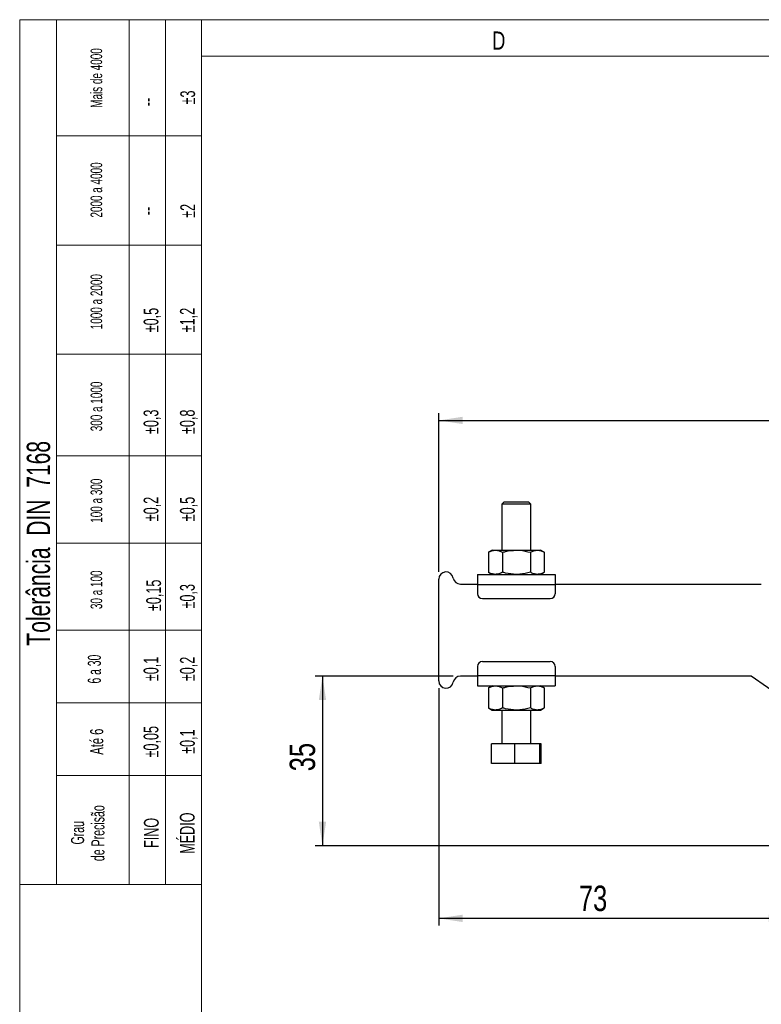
# Model space of a CAD drawing. Header units: millimetres. Extents: x 0 to 420, y 0 to 297.
# Tile 4 of 12: x 0 to 102, y 162 to 297. Entities that reach past the tile are written whole.
import ezdxf

# ---------------------------------------------------------------- set-up
doc = ezdxf.new("R2010")
doc.units = ezdxf.units.MM
doc.layers.add('FORMATO', color=179, linetype='Continuous')
for name, color, linetype, lineweight in [('SKETCH_GEOMETRY(ISO)', 179, 'Continuous', 35), ('SYMBOLS(ISO)', 179, 'Continuous', 25), ('TEXTOS', 179, 'Continuous', 25)]:
    doc.layers.add(name, color=color, linetype=linetype, lineweight=lineweight)
doc.styles.add('SLDTEXTSTYLE0', font='TXT', dxfattribs={"width": 0.75})
doc.styles.add('SLDTEXTSTYLE1', font='TXT', dxfattribs={"width": 0.744681})
doc.styles.add('SLDTEXTSTYLE3', font='TXT', dxfattribs={"width": 0.605})
doc.styles.add('SLDTEXTSTYLE4', font='TXT', dxfattribs={"width": 0.638186})
doc.styles.add('SLDTEXTSTYLE5', font='TXT', dxfattribs={"width": 0.592124})
doc.styles.add('SLDTEXTSTYLE6', font='TXT', dxfattribs={"width": 0.676477})
doc.dimstyles.new('SLDDIMSTYLE0', dxfattribs={"dimtxt": 3.5, "dimasz": 3.302, "dimexe": 0, "dimexo": 0.0625, "dimgap": 0.875, "dimtad": 1, "dimdec": 0, "dimlfac": 1.5, "dimrnd": 1e-09, "dimzin": 12, "dimdsep": 46, "dimtxsty": 'SLDTEXTSTYLE0', "dimsah": 1, "dimcen": 0.09, "dimadec": 0, "dimazin": 3, "dimtfac": 1, "dimtdec": 0, "dimtofl": 0, "dimtmove": 0, "dimatfit": 3, "dimfxl": 0, "dimfrac": 2, "dimtolj": 1, "dimtzin": 12, "dimarcsym": 0})
doc.dimstyles.new('SLDDIMSTYLE1', dxfattribs={"dimtxt": 3.5, "dimasz": 3.302, "dimexe": 0, "dimexo": 0.0625, "dimgap": 0.875, "dimtad": 1, "dimdec": 1, "dimlfac": 1.5, "dimrnd": 1e-09, "dimzin": 12, "dimdsep": 46, "dimtxsty": 'SLDTEXTSTYLE0', "dimsah": 1, "dimcen": 0.09, "dimadec": 0, "dimazin": 3, "dimtfac": 1, "dimtdec": 1, "dimtofl": 0, "dimtmove": 0, "dimatfit": 3, "dimfxl": 0, "dimfrac": 2, "dimtolj": 1, "dimtzin": 12, "dimarcsym": 0})
doc.dimstyles.new('SLDDIMSTYLE2', dxfattribs={"dimtxt": 3.5, "dimasz": 3.302, "dimexe": 0, "dimexo": 0.0625, "dimgap": 0.875, "dimtad": 1, "dimdec": 3, "dimlfac": 1.5, "dimrnd": 1e-09, "dimzin": 12, "dimdsep": 46, "dimtxsty": 'SLDTEXTSTYLE0', "dimsah": 1, "dimcen": 0.09, "dimadec": 0, "dimazin": 3, "dimtfac": 1, "dimtdec": 3, "dimtofl": 0, "dimtmove": 0, "dimatfit": 3, "dimfxl": 0, "dimfrac": 2, "dimtolj": 1, "dimtzin": 12, "dimarcsym": 0})

# ---------------------------------------------------------------- blocks, each defined once
blk = doc.blocks.new('SW_NOTE_0_1')
at = {"layer": 'SYMBOLS(ISO)', "color": 0, "char_height": 1.8, "attachment_point": 2, "rotation": 90, "style": 'SLDTEXTSTYLE3'}
for s, insert in [('de Precisão', (0.48, 2.75)), ('Grau', (-2.32, 2.81))]:
    blk.add_mtext(s, dxfattribs=dict(at, insert=insert))
blk = doc.blocks.new('_D')
at = {"layer": 'FORMATO'}
for p, q in [((58.01, 221.18), (58.01, 243.03)), ((229.82, 212.46), (229.82, 243.03)), ((58.01, 242.03), (229.82, 242.03))]:
    blk.add_line(p, q, dxfattribs=at)
for points in [[(58.01, 242.03), (61.32, 241.53), (61.32, 242.54)], [(229.82, 242.03), (226.52, 242.54), (226.52, 241.53)]]:
    blk.add_solid(points, dxfattribs=at)
at = {"layer": 'FORMATO', "insert": (128.68, 246.55), "char_height": 3.5, "attachment_point": 1, "style": 'SLDTEXTSTYLE0'}
blk.add_mtext('258', dxfattribs=at)
blk = doc.blocks.new('_D_2')
at = {"layer": 'FORMATO'}
for p, q in [((59.99, 206.85), (41.01, 206.85)), ((42.01, 206.85), (42.01, 183.52)), ((105.68, 183.52), (41.01, 183.52))]:
    blk.add_line(p, q, dxfattribs=at)
for points in [[(42.01, 206.85), (41.51, 203.55), (42.52, 203.55)], [(42.01, 183.52), (42.52, 186.82), (41.51, 186.82)]]:
    blk.add_solid(points, dxfattribs=at)
at = {"layer": 'FORMATO', "insert": (37.5, 193.76), "char_height": 3.5, "attachment_point": 1, "rotation": 90, "style": 'SLDTEXTSTYLE0'}
blk.add_mtext('35', dxfattribs=at)
blk = doc.blocks.new('_D_4')
at = {"layer": 'FORMATO'}
for p, q in [((58.01, 205.18), (58.01, 172.52)), ((106.68, 182.52), (106.68, 172.52)), ((106.68, 173.52), (58.01, 173.52))]:
    blk.add_line(p, q, dxfattribs=at)
for points in [[(58.01, 173.52), (61.32, 173.01), (61.32, 174.03)], [(106.68, 173.52), (103.38, 174.03), (103.38, 173.01)]]:
    blk.add_solid(points, dxfattribs=at)
at = {"layer": 'FORMATO', "insert": (77.28, 178.03), "char_height": 3.5, "attachment_point": 1, "style": 'SLDTEXTSTYLE0'}
blk.add_mtext('73', dxfattribs=at)

msp = doc.modelspace()

# ---------------------------------------------------------------- linework, layer by layer
at = {"color": 7, "linetype": 'Continuous', "lineweight": 25}
for p, q in [((67.013749, 230.848039), (66.680416, 230.514706)), ((66.680416, 230.514706), (66.680416, 224.181373)), ((70.680416, 230.514706), (66.680416, 230.514706)), ((67.013749, 230.848039), (70.347082, 230.848039)), ((70.680416, 230.514706), (70.347082, 230.848039)), ((70.680416, 224.181373), (70.680416, 230.514706)), ((65.347082, 224.181373), (64.831414, 223.883651)), ((64.831414, 223.883651), (64.831414, 221.145761)), ((65.347082, 224.181373), (65.793664, 224.181373)), ((65.793664, 224.181373), (68.680416, 224.181373)), ((66.755915, 223.883651), (66.755915, 221.145761)), ((68.680416, 224.181373), (71.567167, 224.181373)), ((70.604916, 223.883651), (70.604916, 221.145761)), ((71.567167, 224.181373), (72.013749, 224.181373)), ((72.529417, 223.883651), (72.013749, 224.181373)), ((72.529417, 223.883651), (72.529417, 221.145761)), ((63.347082, 220.848039), (63.347082, 219.448039)), ((63.347082, 220.848039), (74.013749, 220.848039)), ((64.831414, 221.145761), (65.347082, 220.848039)), ((72.013749, 220.848039), (72.529417, 221.145761)), ((74.013749, 220.848039), (74.013749, 219.448039)), ((58.013749, 206.181373), (58.013749, 220.181373)), ((60.985775, 219.514706), (63.347082, 219.514706)), ((74.013749, 219.514706), (102.371014, 219.514706)), ((63.347082, 219.448039), (63.347082, 218.181373)), ((63.347082, 219.448039), (74.013749, 219.448039)), ((74.013749, 219.448039), (74.013749, 218.181373)), ((64.013749, 217.514706), (73.347082, 217.514706)), ((64.013749, 208.848039), (73.347082, 208.848039)), ((63.347082, 208.181373), (63.347082, 206.914706)), ((74.013749, 208.181373), (74.013749, 206.914706)), ((63.347082, 206.848039), (60.985775, 206.848039)), ((63.347082, 206.914706), (74.013749, 206.914706)), ((63.347082, 206.914706), (63.347082, 205.514706)), ((74.013749, 206.914706), (74.013749, 205.514706)), ((100.985775, 206.848039), (74.013749, 206.848039)), ((116.614655, 195.90458), (100.985775, 206.848039)), ((63.347082, 205.514706), (74.013749, 205.514706)), ((65.347082, 205.514706), (64.831414, 205.216985)), ((64.831414, 205.216985), (64.831414, 202.479094)), ((66.755915, 205.216985), (66.755915, 202.479094)), ((70.604916, 205.216985), (70.604916, 202.479094)), ((72.529417, 205.216985), (72.013749, 205.514706)), ((72.529417, 205.216985), (72.529417, 202.479094)), ((64.831414, 202.479094), (65.347082, 202.181373)), ((65.347082, 202.181373), (65.793664, 202.181373)), ((65.793664, 202.181373), (68.680416, 202.181373)), ((66.680416, 202.181373), (66.680416, 197.514706)), ((68.680416, 202.181373), (71.567167, 202.181373)), ((70.680416, 197.514706), (70.680416, 202.181373)), ((71.567167, 202.181373), (72.013749, 202.181373)), ((72.013749, 202.181373), (72.529417, 202.479094)), ((65.245136, 194.848039), (65.245136, 197.514706)), ((68.46619, 197.514706), (65.245136, 197.514706)), ((68.46619, 194.848039), (68.46619, 197.514706)), ((71.901469, 197.514706), (68.46619, 197.514706)), ((71.901469, 194.848039), (71.901469, 197.514706)), ((72.115695, 197.514706), (71.901469, 197.514706)), ((72.115695, 194.848039), (72.115695, 197.514706)), ((68.46619, 194.848039), (65.245136, 194.848039)), ((71.901469, 194.848039), (68.46619, 194.848039)), ((72.115695, 194.848039), (71.901469, 194.848039))]:
    msp.add_line(p, q, dxfattribs=at)
for centre, radius, start, end in [((59.013749, 220.181373), 1, 9.59406823, 180), ((60.985775, 220.514706), 1, 189.59406823, 270), ((64.013749, 218.181373), 0.666667, 180, 270), ((73.347082, 218.181373), 0.666667, 270, 360), ((64.013749, 208.181373), 0.666667, 90, 180), ((73.347082, 208.181373), 0.666667, 0, 90), ((59.013749, 206.181373), 1, 180, 350.40593177), ((60.985775, 205.848039), 1, 90, 170.40593177)]:
    msp.add_arc(centre, radius, start, end, dxfattribs=at)
for points, knots in [([(64.831414, 223.883651), (64.987687, 223.966864), (65.3031, 224.134815), (65.629156, 224.16576), (65.793664, 224.181373)], [0, 0, 0, 0, 0.4954579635, 1, 1, 1, 1]), ([(65.793664, 224.181373), (65.816464, 224.181017), (65.989185, 224.178326), (66.314851, 224.113308), (66.607998, 223.96067), (66.755915, 223.883651)], [0, 0, 0, 0, 0.0700627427, 0.5307703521, 1, 1, 1, 1]), ([(66.755915, 223.883651), (66.900444, 223.924031), (67.527363, 224.099186), (68.179004, 224.145633), (68.680416, 224.181373)], [0, 0, 0, 0, 0.23053888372, 1, 1, 1, 1]), ([(68.680416, 224.181373), (68.841437, 224.177633), (69.492726, 224.162507), (70.127261, 224.003412), (70.604916, 223.883651)], [0, 0, 0, 0, 0.2472350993, 1, 1, 1, 1]), ([(70.604916, 223.883651), (70.76119, 223.966864), (71.076603, 224.134815), (71.402658, 224.16576), (71.567167, 224.181373)], [0, 0, 0, 0, 0.4954579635, 1, 1, 1, 1]), ([(71.567167, 224.181373), (71.589966, 224.181017), (71.762688, 224.178326), (72.088354, 224.113308), (72.381501, 223.96067), (72.529417, 223.883651)], [0, 0, 0, 0, 0.0700627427, 0.5307703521, 1, 1, 1, 1]), ([(65.793664, 220.848039), (65.770865, 220.848394), (65.598143, 220.851085), (65.272477, 220.916104), (64.97933, 221.068742), (64.831414, 221.145761)], [0, 0, 0, 0, 0.0700627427, 0.5307703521, 1, 1, 1, 1]), ([(66.755915, 221.145761), (66.599641, 221.062548), (66.284228, 220.894597), (65.958173, 220.863652), (65.793664, 220.848039)], [0, 0, 0, 0, 0.49545796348, 1, 1, 1, 1]), ([(68.680416, 220.848039), (68.179004, 220.883779), (67.527363, 220.930226), (66.900444, 221.105381), (66.755915, 221.145761)], [0, 0, 0, 0, 0.7694611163, 1, 1, 1, 1]), ([(70.604916, 221.145761), (70.127261, 221.026), (69.492726, 220.866905), (68.841437, 220.851779), (68.680416, 220.848039)], [0, 0, 0, 0, 0.7527649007, 1, 1, 1, 1]), ([(71.567167, 220.848039), (71.544367, 220.848394), (71.371646, 220.851085), (71.04598, 220.916104), (70.752833, 221.068742), (70.604916, 221.145761)], [0, 0, 0, 0, 0.0700627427, 0.5307703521, 1, 1, 1, 1]), ([(72.529417, 221.145761), (72.373144, 221.062548), (72.057731, 220.894597), (71.731676, 220.863652), (71.567167, 220.848039)], [0, 0, 0, 0, 0.49545796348, 1, 1, 1, 1]), ([(64.831414, 205.216985), (64.987687, 205.300197), (65.3031, 205.468148), (65.629156, 205.499093), (65.793664, 205.514706)], [0, 0, 0, 0, 0.4954579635, 1, 1, 1, 1]), ([(65.793664, 205.514706), (65.816464, 205.514351), (65.989185, 205.51166), (66.314851, 205.446641), (66.607998, 205.294003), (66.755915, 205.216985)], [0, 0, 0, 0, 0.0700627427, 0.5307703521, 1, 1, 1, 1]), ([(66.755915, 205.216985), (66.900444, 205.257365), (67.527363, 205.432519), (68.179004, 205.478967), (68.680416, 205.514706)], [0, 0, 0, 0, 0.23053888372, 1, 1, 1, 1]), ([(68.680416, 205.514706), (68.841437, 205.510966), (69.492726, 205.49584), (70.127261, 205.336746), (70.604916, 205.216985)], [0, 0, 0, 0, 0.2472350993, 1, 1, 1, 1]), ([(70.604916, 205.216985), (70.76119, 205.300197), (71.076603, 205.468148), (71.402658, 205.499093), (71.567167, 205.514706)], [0, 0, 0, 0, 0.4954579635, 1, 1, 1, 1]), ([(71.567167, 205.514706), (71.589966, 205.514351), (71.762688, 205.51166), (72.088354, 205.446641), (72.381501, 205.294003), (72.529417, 205.216985)], [0, 0, 0, 0, 0.0700627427, 0.5307703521, 1, 1, 1, 1]), ([(65.793664, 202.181373), (65.770865, 202.181728), (65.598143, 202.184419), (65.272477, 202.249437), (64.97933, 202.402075), (64.831414, 202.479094)], [0, 0, 0, 0, 0.0700627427, 0.5307703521, 1, 1, 1, 1]), ([(66.755915, 202.479094), (66.599641, 202.395881), (66.284228, 202.227931), (65.958173, 202.196986), (65.793664, 202.181373)], [0, 0, 0, 0, 0.4954579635, 1, 1, 1, 1]), ([(68.680416, 202.181373), (68.179004, 202.217112), (67.527363, 202.263559), (66.900444, 202.438714), (66.755915, 202.479094)], [0, 0, 0, 0, 0.7694611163, 1, 1, 1, 1]), ([(70.604916, 202.479094), (70.127261, 202.359333), (69.492726, 202.200238), (68.841437, 202.185112), (68.680416, 202.181373)], [0, 0, 0, 0, 0.7527649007, 1, 1, 1, 1]), ([(71.567167, 202.181373), (71.544367, 202.181728), (71.371646, 202.184419), (71.04598, 202.249437), (70.752833, 202.402075), (70.604916, 202.479094)], [0, 0, 0, 0, 0.0700627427, 0.5307703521, 1, 1, 1, 1]), ([(72.529417, 202.479094), (72.373144, 202.395881), (72.057731, 202.227931), (71.731676, 202.196986), (71.567167, 202.181373)], [0, 0, 0, 0, 0.4954579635, 1, 1, 1, 1])]:
    msp.add_open_spline(points, degree=3, knots=knots, dxfattribs=at)
at = {"layer": 'FORMATO', "color": 7, "linetype": 'Continuous', "lineweight": 18}
for p, q in [((420.372707, 297.169042), (0.372707, 297.169042)), ((0.372707, 0.169042), (0.372707, 297.169042)), ((25.372707, 292.169042), (415.372707, 292.169042)), ((25.372707, 5.169042), (25.372707, 292.169042))]:
    msp.add_line(p, q, dxfattribs=at)
at = {"layer": 'SKETCH_GEOMETRY(ISO)', "color": 7, "lineweight": 18}
for p, q in [((5.421074, 178.15926), (5.421074, 297.169059)), ((15.422095, 178.15926), (15.422095, 297.169051)), ((20.422605, 178.15926), (20.422605, 297.169047)), ((25.375238, 297.169042), (25.375114, 178.15926)), ((25.423115, 281.167933), (5.421074, 281.167933)), ((25.423115, 266.166913), (5.421074, 266.166913)), ((25.423115, 251.165893), (5.421074, 251.165893)), ((25.423115, 237.164872), (5.421074, 237.164872)), ((25.423115, 225.163852), (5.421074, 225.163852)), ((25.423115, 213.162831), (5.421074, 213.162831)), ((25.423115, 203.161811), (5.421074, 203.161811)), ((25.423115, 193.160791), (5.421074, 193.160791)), ((0.372707, 178.15926), (25.423115, 178.15926))]:
    msp.add_line(p, q, dxfattribs=at)
at = {"layer": 'TEXTOS', "lineweight": 18}
for p in [(25.375238, 297.169042), (0.372707, 178.15926)]:
    msp.add_line(p, (0.372707, 297.169042), dxfattribs=at)

# ---------------------------------------------------------------- block references
at = {"layer": 'SYMBOLS(ISO)', "color": 7}
msp.add_blockref('SW_NOTE_0_1', (9.751445, 182.491525), dxfattribs=at)

# ---------------------------------------------------------------- texts
at = {"layer": 'FORMATO', "color": 7, "insert": (65.372707, 295.54448), "char_height": 2.5, "attachment_point": 1, "style": 'SLDTEXTSTYLE1'}
msp.add_mtext('D', dxfattribs=at)
at = {"layer": 'SYMBOLS(ISO)', "color": 7, "attachment_point": 2, "rotation": 90}
for s, insert, char_height, style in [('Mais de 4000', (10.115908, 289.144741), 1.6, 'SLDTEXTSTYLE4'), ('±3', (22.46789, 286.464022), 2.032, 'SLDTEXTSTYLE4'), ('--', (16.882957, 285.843396), 2.032, 'SLDTEXTSTYLE4'), ('2000 a 4000', (10.115908, 273.740619), 1.6, 'SLDTEXTSTYLE4'), ('±2', (22.46789, 270.865918), 2.032, 'SLDTEXTSTYLE4'), ('--', (16.882957, 270.842376), 2.032, 'SLDTEXTSTYLE4'), ('1000 a 2000', (10.115908, 258.370518), 1.6, 'SLDTEXTSTYLE4'), ('±0,5', (17.417342, 255.842927), 2.032, 'SLDTEXTSTYLE4'), ('±1,2', (22.417852, 255.842927), 2.032, 'SLDTEXTSTYLE4'), ('300 a 1000', (10.11978, 243.958819), 1.6, 'SLDTEXTSTYLE4'), ('Tolerância  DIN  7168', (1.345759, 225.12475), 3.2004, 'SLDTEXTSTYLE6'), ('±0,3', (17.417342, 241.841907), 2.032, 'SLDTEXTSTYLE4'), ('±0,8', (22.417852, 241.841907), 2.032, 'SLDTEXTSTYLE4'), ('100 a 300', (10.11978, 230.985987), 1.6, 'SLDTEXTSTYLE4'), ('±0,2', (17.417342, 229.840886), 2.032, 'SLDTEXTSTYLE4'), ('±0,5', (22.417852, 229.840886), 2.032, 'SLDTEXTSTYLE4'), ('30 a 100', (10.11978, 218.730413), 1.6, 'SLDTEXTSTYLE4'), ('±0,15', (17.777788, 217.964194), 2.032, 'SLDTEXTSTYLE4'), ('±0,3', (22.417852, 217.839866), 2.032, 'SLDTEXTSTYLE4'), ('6 a 30', (9.741003, 207.813948), 1.8, 'SLDTEXTSTYLE5'), ('±0,1', (17.417342, 207.838846), 2.032, 'SLDTEXTSTYLE4'), ('±0,2', (22.417852, 207.838846), 2.032, 'SLDTEXTSTYLE4'), ('Até 6', (10.06429, 197.830491), 1.8, 'SLDTEXTSTYLE4'), ('±0,05', (17.417342, 197.823178), 2.032, 'SLDTEXTSTYLE4'), ('±0,1', (22.417852, 197.837825), 2.032, 'SLDTEXTSTYLE4'), ('FINO', (17.45976, 185.277587), 2.032, 'SLDTEXTSTYLE4'), ('MÉDIO', (22.40058, 185.243577), 2.032, 'SLDTEXTSTYLE4')]:
    msp.add_mtext(s, dxfattribs=dict(at, insert=insert, char_height=char_height, style=style))

# ---------------------------------------------------------------- dimensions: what is measured, and where the dimension line sits
at = {"layer": 'FORMATO'}
for base, p1, p2, dimstyle, picture, middle in [((229.820468, 242.034182), (58.013749, 220.181373), (229.820468, 211.460941), 'SLDDIMSTYLE0', '_D', (132.562828, 242.034182)), ((58.013749, 173.520052), (106.680416, 183.520052), (58.013749, 206.181373), 'SLDDIMSTYLE2', '_D_4', (79.870171, 173.520052))]:
    dim = msp.add_linear_dim(base=base, p1=p1, p2=p2, dimstyle=dimstyle, dxfattribs=at)
    dim.commit()
    dim.dimension.update_dxf_attribs({"geometry": picture, "text_midpoint": middle, "dimtype": 160})
dim = msp.add_linear_dim(base=(42.013749, 183.520052), p1=(60.985775, 206.848039), p2=(106.680416, 183.520052), angle=90, dimstyle='SLDDIMSTYLE1', dxfattribs=at)
dim.commit()
dim.dimension.update_dxf_attribs({"geometry": '_D_2', "text_midpoint": (42.013749, 196.349083), "dimtype": 160})

doc.saveas('drawing.dxf')
